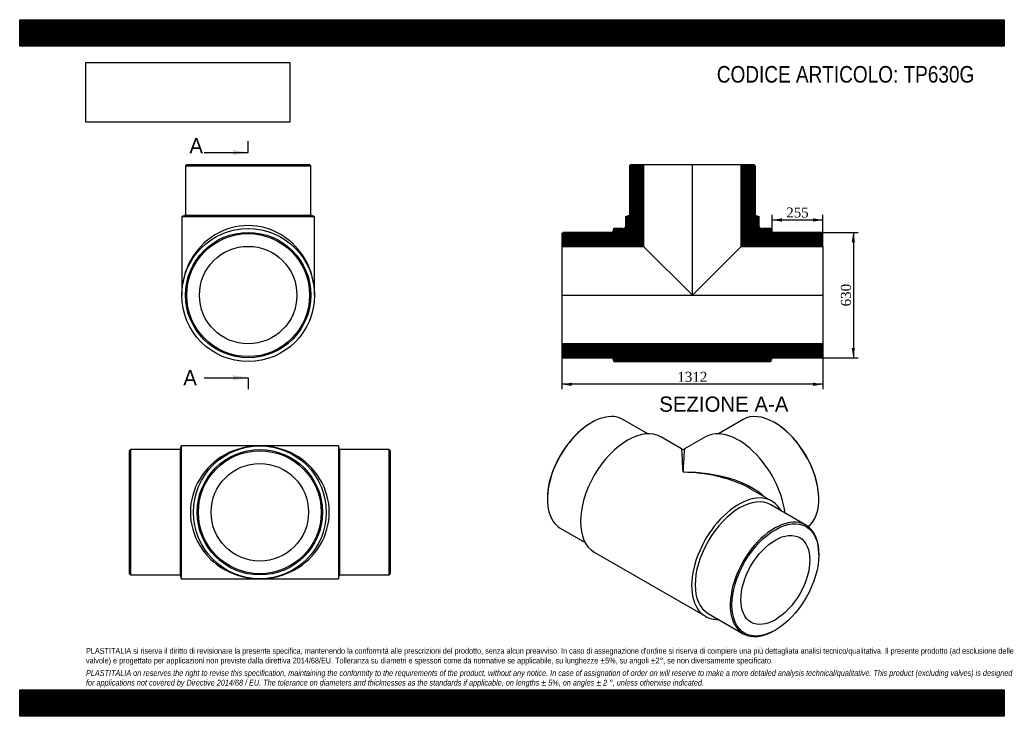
# Model space of a CAD drawing. Header units: millimetres. Extents: x 0 to 4950, y 0 to 3500.
import ezdxf
from ezdxf.enums import TextEntityAlignment as Align
from ezdxf.lldxf.tags import DXFTag

# ---------------------------------------------------------------- set-up
doc = ezdxf.new("R2010")
doc.units = ezdxf.units.MM
doc.header["$LTSCALE"] = 16.666667
for name, color, linetype in [('Default', 7, 'Continuous'), ('DV3_Default', 7, 'Continuous'), ('TP630G', 7, 'Continuous')]:
    doc.layers.add(name, color=color, linetype=linetype)
doc.styles.add('SEACAD_Solid_Edge_ANSI', font='seans.ttf')
doc.styles.add('SEACAD_Times_New_Roman', font='times.ttf')
tags = doc.linetypes.add('CENTER2', pattern=[28.575, 19.05, -3.175, 3.175, -3.175]).pattern_tags.tags
tags[10:11] = [DXFTag(74, 4), DXFTag(75, 0), DXFTag(340, '0'), DXFTag(46, 0.0), DXFTag(50, 0.0), DXFTag(44, 0.0), DXFTag(45, 0.0)]
tags[8:9] = [DXFTag(74, 4), DXFTag(75, 0), DXFTag(340, '0'), DXFTag(46, 0.0), DXFTag(50, 0.0), DXFTag(44, 0.0), DXFTag(45, 0.0)]
tags[6:7] = [DXFTag(74, 4), DXFTag(75, 0), DXFTag(340, '0'), DXFTag(46, 0.0), DXFTag(50, 0.0), DXFTag(44, 0.0), DXFTag(45, 0.0)]
tags[4:5] = [DXFTag(74, 4), DXFTag(75, 0), DXFTag(340, '0'), DXFTag(46, 0.0), DXFTag(50, 0.0), DXFTag(44, 0.0), DXFTag(45, 0.0)]
doc.dimstyles.new('ANSImm', dxfattribs={"dimtxt": 50, "dimasz": 50, "dimexe": 25, "dimexo": 0, "dimgap": 12.5, "dimtad": 1, "dimdsep": 46, "dimtxsty": 'SEACAD_Times_New_Roman', "dimblk1": '_SE_FILLED', "dimblk2": '_SE_FILLED', "dimsah": 1, "dimcen": 25, "dimazin": 0, "dimtfac": 0.85, "dimtdec": 3, "dimtofl": 0, "dimtmove": 0, "dimatfit": 3, "dimfxl": 1, "dimarcsym": 0})
picture_1 = doc.add_image_def('image1.jpg', size_in_pixel=(4302, 1260))

# ---------------------------------------------------------------- blocks, each defined once
blk = doc.blocks.new('SE')
at = {"layer": 'TP630G', "color": 7, "linetype": 'Continuous'}
for p, q in [((3157.7, 1419.3), (3032.9, 1491.3)), ((3637.2, 1491.3), (3512.4, 1419.3)), ((2875.4, 1475.7), (2871.2, 1473.3)), ((3798.9, 1473.3), (3794.7, 1475.7)), ((3327.5, 1343.2), (3222.7, 1403.7)), ((3447.4, 1403.7), (3342.5, 1343.2)), ((3781.4, 1081.2), (3676.5, 1141.7)), ((2652.7, 1094.8), (2652.7, 1089.9)), ((4017.4, 1089.9), (4017.4, 1094.8)), ((3952.2, 960.6), (3776.1, 1062.3)), ((2717.9, 945.7), (2842.7, 873.7)), ((2888.7, 825.2), (3447.4, 502.7)), ((4017.4, 811.5), (4017.4, 816.4)), ((3461.1, 516.7), (3637.2, 415)), ((3794.7, 430.6), (3798.9, 433.1))]:
    blk.add_line(p, q, dxfattribs=at)
blk.add_arc((3335, 1356.2), 15, 240.5204, 298.935, dxfattribs=at)
for centre, major_axis, ratio, start_param, end_param in [((2875.4, 1218.5), (157.5, 272.8), 0.57735, 0, 3.141593), ((3794.7, 1218.5), (-157.5, 272.8), 0.57735, 3.215297, 6.283185), ((2871.2, 1221), (-154.5, -267.6), 0.57735, 3.926991, 5.497787), ((3055.7, 1114.4), (-167, -289.3), 0.57735, 3.141593, 6.283185), ((3614.4, 1114.4), (-167, 289.3), 0.57735, 4.078702, 6.283185), ((3798.9, 1221), (154.5, -267.6), 0.57735, 0.785398, 2.356194), ((3335, 953.2), (7.6, -390), 0.019008, 2.344722, 3.130121), ((3335, 953.2), (-7.6, -390), 0.019008, 3.153065, 3.938463), ((3335, 953.2), (-482.9, -9), 0.564537, 3.683431, 4.701882), ((3335, 953.2), (-482.9, 9), 0.564537, 4.012971, 4.722896), ((3335, 953.2), (-482.9, 9), 0.564537, 3.937498, 4.012971), ((3614.4, 791.9), (-167, -289.3), 0.57735, 2.802671, 6.283185), ((3618.6, 789.5), (-157.5, -272.8), 0.57735, 3.141593, 6.283185), ((3794.7, 687.8), (-157.5, -272.8), 0.57735, 2.356194, 6.283185), ((3614.4, 791.9), (-167, -289.3), 0.57735, 0, 0.338922), ((3794.7, 687.8), (-157.5, -272.8), 0.57735, 0, 0.785398)]:
    blk.add_ellipse(centre, major_axis=major_axis, ratio=ratio, start_param=start_param, end_param=end_param, dxfattribs=at)
for major_axis in [(154.5, 267.6), (-122.5, -212.2)]:
    blk.add_ellipse((3798.9, 685.4), major_axis=major_axis, ratio=0.57735, dxfattribs=at)
blk = doc.blocks.new('SE1')
at = {"layer": 'TP630G', "color": 7, "linetype": 'Continuous'}
for p, q in [((839.6, 2772.3), (833.6, 2766.3)), ((839.6, 2772.3), (1457.6, 2772.3)), ((1463.6, 2766.3), (1457.6, 2772.3)), ((833.6, 2766.3), (1463.6, 2766.3)), ((833.6, 2766.3), (833.6, 2517.3)), ((1463.6, 2517.3), (1463.6, 2766.3)), ((833.6, 2517.3), (814.6, 2511.3)), ((814.6, 2511.3), (1482.6, 2511.3)), ((814.6, 2511.3), (814.6, 2116.3)), ((833.6, 2517.3), (1463.6, 2517.3)), ((1482.6, 2511.3), (1463.6, 2517.3)), ((1482.6, 2116.3), (1482.6, 2511.3))]:
    blk.add_line(p, q, dxfattribs=at)
for radius in [334, 315, 309, 245]:
    blk.add_circle((1148.6, 2116.3), radius, dxfattribs=at)
blk.add_ellipse((1148.6, 2116.3), major_axis=(0, -349), ratio=0.95702, start_param=1.570796, end_param=4.712389, dxfattribs=at)
blk = doc.blocks.new('SE3')
at = {"color": 7, "linetype": 'Continuous', "style": 'SEACAD_Solid_Edge_ANSI'}
blk.add_text('A', height=76.7, dxfattribs=at).set_placement((853.2, 2904.9), align=Align.TOP_LEFT)
blk = doc.blocks.new('SE4')
at = {"color": 7, "linetype": 'Continuous', "style": 'SEACAD_Solid_Edge_ANSI'}
blk.add_text('A', height=76.7, dxfattribs=at).set_placement((822.4, 1739.5), align=Align.TOP_LEFT)
blk = doc.blocks.new('SEANNOT_GROUP')
at = {"linetype": 'Continuous'}
blk.add_hatch(color=7, dxfattribs=at).paths.add_polyline_path([(1071.9, 2819.8), (1148.6, 2832.6), (1071.9, 2845.4)])
at = {"color": 7, "linetype": 'Continuous'}
blk.add_lwpolyline([(926.7, 2832.6), (1148.6, 2832.6)], dxfattribs=at)
blk = doc.blocks.new('SEANNOT_GROUP1')
at = {"linetype": 'Continuous'}
blk.add_hatch(color=7, dxfattribs=at).paths.add_polyline_path([(1071.9, 1688.4), (1148.6, 1701.2), (1071.9, 1714)])
at = {"color": 7, "linetype": 'Continuous'}
blk.add_lwpolyline([(926.7, 1701.2), (1148.6, 1701.2)], dxfattribs=at)
blk = doc.blocks.new('SE2')
at = {"layer": 'Default', "color": 7, "linetype": 'CENTER2'}
for p, q in [((1148.6, 2832.6), (1148.6, 2890.1)), ((1148.6, 1701.2), (1148.6, 1643.7))]:
    blk.add_line(p, q, dxfattribs=at)
at = {"layer": 'Default', "color": 7, "linetype": 'CENTER2', "const_width": 0.0001}
blk.add_lwpolyline([(1148.6, 2832.6), (1148.6, 1701.2)], dxfattribs=at)
at = {"layer": 'Default'}
for name in ['SE3', 'SEANNOT_GROUP', 'SE4', 'SEANNOT_GROUP1']:
    blk.add_blockref(name, (0, 0), dxfattribs=at)
blk = doc.blocks.new('SE5')
at = {"layer": 'TP630G', "linetype": 'Continuous'}
h = blk.add_hatch(dxfattribs=at)
h.set_pattern_fill('LINE', scale=0.629921, angle=45, style=0)
edge = h.paths.add_edge_path()
edge.add_line((2725.8, 2361.3), (3136.8, 2361.3))
edge.add_line((3136.8, 2361.3), (3136.8, 2772.3))
edge.add_line((3136.8, 2772.3), (3072.8, 2772.3))
edge.add_line((3072.8, 2772.3), (3066.8, 2766.3))
edge.add_line((3066.8, 2766.3), (3066.8, 2517.3))
edge.add_line((3066.8, 2517.3), (3047.8, 2511.3))
edge.add_line((3047.8, 2511.3), (3047.8, 2465.3))
edge.add_arc((3032.8, 2465.3), 15, 270, 360, ccw=False)
edge.add_line((3032.8, 2450.3), (2986.8, 2450.3))
edge.add_line((2986.8, 2450.3), (2980.8, 2431.3))
edge.add_line((2980.8, 2431.3), (2731.8, 2431.3))
edge.add_line((2731.8, 2431.3), (2725.8, 2425.3))
edge.add_line((2725.8, 2425.3), (2725.8, 2361.3))
h = blk.add_hatch(dxfattribs=at)
h.set_pattern_fill('LINE', scale=0.6299213, angle=45, style=0)
edge = h.paths.add_edge_path()
edge.add_line((3626.8, 2361.3), (4037.8, 2361.3))
edge.add_line((4037.8, 2361.3), (4037.8, 2425.3))
edge.add_line((4037.8, 2425.3), (4031.8, 2431.3))
edge.add_line((4031.8, 2431.3), (3782.8, 2431.3))
edge.add_line((3782.8, 2431.3), (3776.8, 2450.3))
edge.add_line((3776.8, 2450.3), (3730.8, 2450.3))
edge.add_arc((3730.8, 2465.3), 15, 180, 270, ccw=False)
edge.add_line((3715.8, 2465.3), (3715.8, 2511.3))
edge.add_line((3715.8, 2511.3), (3696.8, 2517.3))
edge.add_line((3696.8, 2517.3), (3696.8, 2766.3))
edge.add_line((3696.8, 2766.3), (3690.8, 2772.3))
edge.add_line((3690.8, 2772.3), (3626.8, 2772.3))
edge.add_line((3626.8, 2772.3), (3626.8, 2361.3))
h = blk.add_hatch(dxfattribs=at)
h.set_pattern_fill('LINE', scale=0.629921, angle=45, style=0)
h.paths.add_polyline_path([(4037.8, 1807.3), (4037.8, 1871.3), (2725.8, 1871.3), (2725.8, 1807.3), (2731.8, 1801.3), (2980.8, 1801.3), (2986.8, 1782.3), (3776.8, 1782.3), (3782.8, 1801.3), (4031.8, 1801.3)])
at = {"layer": 'DV3_Default', "color": 7, "linetype": 'CENTER2'}
for p, q in [((3381.8, 2114.6), (3381.8, 2774.1)), ((2724.1, 2116.3), (4039.6, 2116.3))]:
    blk.add_line(p, q, dxfattribs=at)
at = {"layer": 'TP630G', "color": 7, "linetype": 'Continuous'}
for p, q in [((3066.8, 2766.3), (3072.8, 2772.3)), ((3072.8, 2772.3), (3136.8, 2772.3)), ((3136.8, 2772.3), (3626.8, 2772.3)), ((3136.8, 2772.3), (3136.8, 2361.3)), ((3626.8, 2361.3), (3626.8, 2772.3)), ((3626.8, 2772.3), (3690.8, 2772.3)), ((3690.8, 2772.3), (3696.8, 2766.3)), ((3066.8, 2517.3), (3066.8, 2766.3)), ((3696.8, 2766.3), (3696.8, 2517.3)), ((3047.8, 2511.3), (3066.8, 2517.3)), ((3047.8, 2465.3), (3047.8, 2511.3)), ((3696.8, 2517.3), (3715.8, 2511.3)), ((3715.8, 2511.3), (3715.8, 2465.3)), ((2725.8, 2425.3), (2731.8, 2431.3)), ((2980.8, 2431.3), (2731.8, 2431.3)), ((2986.8, 2450.3), (2980.8, 2431.3)), ((3032.8, 2450.3), (2986.8, 2450.3)), ((3776.8, 2450.3), (3730.8, 2450.3)), ((3782.8, 2431.3), (3776.8, 2450.3)), ((4031.8, 2431.3), (3782.8, 2431.3)), ((4031.8, 2431.3), (4037.8, 2425.3)), ((2725.8, 2425.3), (2725.8, 2361.3)), ((4037.8, 2361.3), (4037.8, 2425.3)), ((2725.8, 2361.3), (2725.8, 1871.3)), ((2725.8, 2361.3), (3136.8, 2361.3)), ((3136.8, 2361.3), (3381.8, 2116.3)), ((3381.8, 2116.3), (3626.8, 2361.3)), ((3626.8, 2361.3), (4037.8, 2361.3)), ((4037.8, 2361.3), (4037.8, 1871.3)), ((4037.8, 1871.3), (2725.8, 1871.3)), ((2725.8, 1871.3), (2725.8, 1807.3)), ((4037.8, 1807.3), (4037.8, 1871.3)), ((2731.8, 1801.3), (2725.8, 1807.3)), ((2731.8, 1801.3), (2980.8, 1801.3)), ((2980.8, 1801.3), (2986.8, 1782.3)), ((2986.8, 1782.3), (3776.8, 1782.3)), ((3776.8, 1782.3), (3782.8, 1801.3)), ((3782.8, 1801.3), (4031.8, 1801.3)), ((4037.8, 1807.3), (4031.8, 1801.3))]:
    blk.add_line(p, q, dxfattribs=at)
for centre, start, end in [((3032.8, 2465.3), 270, 0), ((3730.8, 2465.3), 180, 270)]:
    blk.add_arc(centre, 15, start, end, dxfattribs=at)
blk = doc.blocks.new('DMBLK4')
at = {"layer": 'Default', "linetype": 'Continuous'}
for points in [[(2775.8, 1659.7), (2775.8, 1676.4), (2725.8, 1668.1)], [(3987.8, 1659.7), (4037.8, 1668.1), (3987.8, 1676.4)]]:
    blk.add_hatch(color=7, dxfattribs=at).paths.add_polyline_path(points)
at = {"layer": 'Default', "color": 7, "linetype": 'Continuous'}
for p, q in [((2725.8, 2116.3), (2725.8, 1643.1)), ((4037.8, 2116.3), (4037.8, 1643.1)), ((4037.8, 1668.1), (2725.8, 1668.1))]:
    blk.add_line(p, q, dxfattribs=at)
at = {"layer": 'Default', "color": 7, "linetype": 'Continuous', "style": 'SEACAD_Times_New_Roman'}
blk.add_text('1312', height=50, dxfattribs=at).set_placement((3306, 1730.6), align=Align.TOP_LEFT)
blk = doc.blocks.new('_SE_FILLED')
at = {"color": 0}
blk.add_line((0, 0), (-1, 0), dxfattribs=at)
blk.add_solid([(0, 0), (-1, -0.1665), (-1, 0.1665), (0, 0)], dxfattribs=at)
blk = doc.blocks.new('SE6')
at = {"layer": 'TP630G', "color": 7, "linetype": 'Continuous'}
for p, q in [((557.3, 1340.2), (551.3, 1334.2)), ((557.3, 1340.2), (557.3, 710.2)), ((806.3, 1340.2), (557.3, 1340.2)), ((812.3, 1359.2), (806.3, 1340.2)), ((806.3, 1340.2), (806.3, 710.2)), ((812.3, 1359.2), (812.3, 691.2)), ((1207.3, 1359.2), (812.3, 1359.2)), ((1602.3, 1359.2), (1207.3, 1359.2)), ((1602.3, 1359.2), (1602.3, 691.2)), ((1608.3, 1340.2), (1602.3, 1359.2)), ((1608.3, 1340.2), (1608.3, 710.2)), ((1857.3, 1340.2), (1608.3, 1340.2)), ((1857.3, 710.2), (1857.3, 1340.2)), ((1863.3, 1334.2), (1857.3, 1340.2)), ((551.3, 716.2), (551.3, 1334.2)), ((1863.3, 1334.2), (1863.3, 716.2)), ((551.3, 716.2), (557.3, 710.2)), ((557.3, 710.2), (806.3, 710.2)), ((806.3, 710.2), (812.3, 691.2)), ((1602.3, 691.2), (1608.3, 710.2)), ((1608.3, 710.2), (1857.3, 710.2)), ((1857.3, 710.2), (1863.3, 716.2)), ((812.3, 691.2), (1207.3, 691.2)), ((1207.3, 691.2), (1602.3, 691.2))]:
    blk.add_line(p, q, dxfattribs=at)
for radius in [334, 315, 309, 245]:
    blk.add_circle((1207.3, 1025.2), radius, dxfattribs=at)
for major_axis in [(349, 0), (-349, 0)]:
    blk.add_ellipse((1207.3, 1025.2), major_axis=major_axis, ratio=0.95702, start_param=1.570796, end_param=4.712389, dxfattribs=at)
blk = doc.blocks.new('DMBLK5')
at = {"layer": 'Default', "linetype": 'Continuous'}
for points in [[(3832.8, 2502.2), (3782.8, 2493.8), (3832.8, 2485.5)], [(3987.8, 2502.2), (3987.8, 2485.5), (4037.8, 2493.8)]]:
    blk.add_hatch(color=7, dxfattribs=at).paths.add_polyline_path(points)
at = {"layer": 'Default', "color": 7, "linetype": 'Continuous'}
for p, q in [((3782.8, 2431.3), (3782.8, 2518.8)), ((3782.8, 2493.8), (4037.8, 2493.8)), ((4037.8, 2361.3), (4037.8, 2518.8))]:
    blk.add_line(p, q, dxfattribs=at)
at = {"layer": 'Default', "color": 7, "linetype": 'Continuous', "style": 'SEACAD_Times_New_Roman'}
blk.add_text('255', height=50, dxfattribs=at).set_placement((3853.5, 2556.3), align=Align.TOP_LEFT)
blk = doc.blocks.new('DMBLK6')
at = {"layer": 'Default', "linetype": 'Continuous'}
for points in [[(4199.3, 2381.3), (4191, 2431.3), (4182.7, 2381.3)], [(4199.3, 1851.3), (4182.7, 1851.3), (4191, 1801.3)]]:
    blk.add_hatch(color=7, dxfattribs=at).paths.add_polyline_path(points)
at = {"layer": 'Default', "color": 7, "linetype": 'Continuous'}
for p, q in [((4031.8, 2431.3), (4216, 2431.3)), ((4191, 2431.3), (4191, 1801.3)), ((4031.8, 1801.3), (4216, 1801.3))]:
    blk.add_line(p, q, dxfattribs=at)
at = {"layer": 'Default', "color": 7, "linetype": 'Continuous', "style": 'SEACAD_Times_New_Roman'}
blk.add_text('630', height=50, rotation=90, dxfattribs=at).set_placement((4128.5, 2059.4), align=Align.TOP_LEFT)

msp = doc.modelspace()

# ---------------------------------------------------------------- hatches: boundary and pattern name
at = {"layer": 'Default', "linetype": 'Continuous'}
h = msp.add_hatch(dxfattribs=at)
h.set_pattern_fill('LINE', scale=0.6299213, angle=45, style=0)
h.paths.add_polyline_path([(4950, 3366.667), (4950, 3500), (0, 3500), (0, 3366.667)])
for points in [[(4950, 3366.667), (4950, 3500), (0, 3500), (0, 3366.667)], [(4950, 0), (4950, 133.333), (0, 133.333), (0, 0)]]:
    msp.add_hatch(color=7, dxfattribs=at).paths.add_polyline_path(points)
h = msp.add_hatch(dxfattribs=at)
h.set_pattern_fill('LINE', scale=0.6299213, angle=45, style=0)
h.paths.add_polyline_path([(4950, 0), (4950, 133.333), (0, 133.333), (0, 0)])

# ---------------------------------------------------------------- linework, layer by layer
at = {"layer": 'Default', "color": 7, "linetype": 'Continuous'}
for p, q in [((0, 3500), (4950, 3500)), ((0, 3366.667), (0, 3500)), ((4950, 3500), (4950, 3366.667)), ((4950, 3366.667), (0, 3366.667)), ((0, 133.333), (4950, 133.333)), ((0, 0), (0, 133.333)), ((4950, 133.333), (4950, 0)), ((4950, 0), (0, 0))]:
    msp.add_line(p, q, dxfattribs=at)

# ---------------------------------------------------------------- block references
at = {"layer": 'Default'}
for name in ['SE2', 'SE1', 'SE5', 'SE', 'SE6']:
    msp.add_blockref(name, (0, 0), dxfattribs=at)

# ---------------------------------------------------------------- texts
at = {"layer": 'Default', "color": 7, "linetype": 'Continuous', "style": 'SEACAD_Solid_Edge_ANSI'}
msp.add_text('SEZIONE A-A', height=76.66667, dxfattribs=at).set_placement((3215.213, 1606.755), align=Align.TOP_LEFT)
at = {"layer": 'Default', "attachment_point": 1}
for s, insert, char_height, width in [('{\\fArial Narrow|b0||i0||c0|p34;\\C7;\\H83.33333333;\\W1.;CODICE ARTICOLO: TP630G}', (3504.77, 3267.225), 83.33333, 1384.49643), ("{\\fArial Narrow|b0||i0||c0|p34;\\C7;\\H29.16666667;\\W1.;PLASTITALIA si riserva il diritto di revisionare la presente specifica, mantenendo la conformità alle prescrizioni del prodotto, senza alcun preavviso. In caso di assegnazione d'ordine si riserva di compiere una più dettagliata analisi tecnico/qualitativa. Il presente prodotto (ad esclusione delle \\P}{\\fArial Narrow|b0||i0||c0|p34;\\C7;\\H29.16666667;\\W1.;valvole) è progettato per applicazioni non previste dalla direttiva 2014/68/EU. Tolleranza su diametri e spessori come da normative se applicabile, su lunghezze ±5%, su angoli ±2°, se non diversamente specificato.\\P}{\\fArial Narrow|b0||i0||c0|p34;\\C7;\\H8.333333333;\\W1.;   \\P}{\\fArial Narrow|b0||i1||c0|p34;\\C7;\\H29.16666667;\\W1.;PLASTITALIA on reserves the right to revise this specification, maintaining the conformity to the requirements of the product, without any notice. In case of assignation of order on will reserve to make a more detailed analysis technical/qualitative. This product (excluding valves) is designed \\P}{\\fArial Narrow|b0||i1||c0|p34;\\C7;\\H29.16666667;\\W1.;for applications not covered by Directive 2014/68 / EU. The tolerance on diameters and thicknesses as the standards if applicable, on lengths ± 5%, on angles ± 2 °, unless otherwise indicated.\\P}", (333.333, 343.373), 29.166667, 4283.33333)]:
    msp.add_mtext(s, dxfattribs=dict(at, insert=insert, char_height=char_height, width=width))

# ---------------------------------------------------------------- dimensions: what is measured, and where the dimension line sits
at = {"layer": 'Default', "color": 7, "linetype": 'Continuous'}
for base, p1, p2, picture, middle in [((4037.845, 2493.828), (3782.845, 2431.311), (4037.845, 2361.311), 'DMBLK5', (3910.345, 2493.828)), ((2725.845, 1668.073), (4037.845, 2116.311), (2725.845, 2116.311), 'DMBLK4', (3381.845, 1668.073))]:
    dim = msp.add_linear_dim(base=base, p1=p1, p2=p2, text='\\A1;<>', dimstyle='ANSImm', dxfattribs=at)
    dim.commit()
    dim.dimension.update_dxf_attribs({"geometry": picture, "text_midpoint": middle, "dimtype": 160})
dim = msp.add_linear_dim(base=(4190.993, 2431.311), p1=(4031.845, 2431.311), p2=(4031.845, 1801.311), angle=270, text='\\A1;<>', dimstyle='ANSImm', dxfattribs=at)
dim.commit()
dim.dimension.update_dxf_attribs({"geometry": 'DMBLK6', "text_midpoint": (4190.993, 2116.311), "dimtype": 161})

# ---------------------------------------------------------------- pictures from other files: only their frames are drawn
image = msp.add_image(picture_1, insert=(333.333, 2985.053), size_in_units=(1024.286, 300))
image.dxf.flags = 7

doc.saveas('drawing.dxf')
